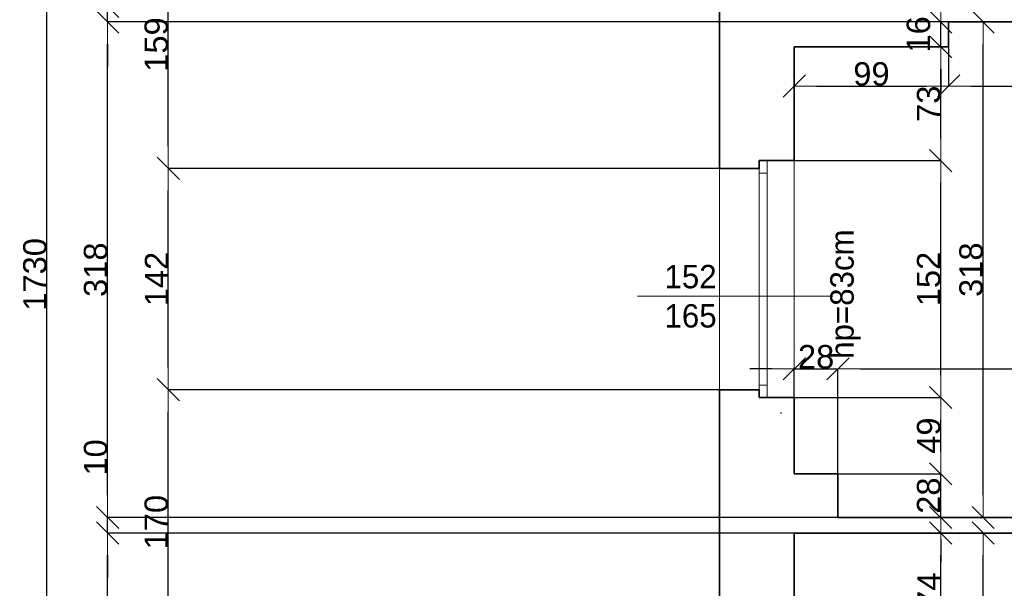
# Model space of a CAD drawing. Header units: metres. Extents: x 7506757 to 756746378, y 5735207 to 582114514.
# Tile 54 of 256: x 7522134 to 7528451, y 5860044 to 5863693. Entities that reach past the tile are written whole.
import ezdxf

# ---------------------------------------------------------------- set-up
doc = ezdxf.new("R2010")
doc.units = ezdxf.units.M
doc.header["$MEASUREMENT"] = 0
doc.header["$PDMODE"] = 2
doc.layers.get('0').update_dxf_attribs({"color": 250, "linetype": 'CONTINUOUS', "lineweight": 100, "plot": 0})
doc.layers.get('Defpoints').update_dxf_attribs({"linetype": 'CONTINUOUS'})
for name, color, linetype, lineweight in [('M_OCIANA6', 5, 'CONTINUOUS', 35), ('M_OPISY141', 7, 'CONTINUOUS', 0), ('m_umeblowanie1', 7, 'CONTINUOUS', 13), ('opis1', 7, 'CONTINUOUS', 13)]:
    doc.layers.add(name, color=color, linetype=linetype, lineweight=lineweight)
doc.layers.add('PWYMIAR', color=7, linetype='CONTINUOUS')
doc.styles.add('GENERATED_STYLE_1', font='arial.ttf')
doc.styles.add('GENERATED_STYLE_2', font='txt')
doc.dimstyles.new('GENERATED_STYLE__1', dxfattribs={"dimtxt": 150, "dimasz": 142.5, "dimexe": 0.18, "dimexo": 0, "dimgap": 0.09, "dimtad": 1, "dimdec": 0, "dimlfac": 0.1, "dimzin": 0, "dimdsep": 46, "dimtxsty": 'GENERATED_STYLE_1', "dimblk": 'ARROWHEAD_6', "dimblk1": 'ARROWHEAD_6', "dimblk2": 'ARROWHEAD_6', "dimcen": 0.09, "dimclrd": 251, "dimclre": 251, "dimclrt": 7, "dimazin": 0, "dimtfac": 1, "dimtdec": 4, "dimtmove": 0, "dimatfit": 3, "dimfxl": 0, "dimtolj": 1, "dimtzin": 0, "dimarcsym": 0})
doc.dimstyles.new('GENERATED_STYLE__2', dxfattribs={"dimtxt": 150, "dimasz": 142.5, "dimexe": 0.18, "dimexo": 0, "dimgap": 0.09, "dimtad": 1, "dimtih": 1, "dimtoh": 1, "dimdec": 0, "dimlfac": 0.1, "dimzin": 0, "dimdsep": 46, "dimtxsty": 'GENERATED_STYLE_1', "dimblk": 'ARROWHEAD_6', "dimblk1": 'ARROWHEAD_6', "dimblk2": 'ARROWHEAD_6', "dimcen": 0.09, "dimclrd": 251, "dimclre": 251, "dimclrt": 7, "dimazin": 0, "dimtfac": 1, "dimtdec": 4, "dimtmove": 0, "dimatfit": 3, "dimfxl": 0, "dimtolj": 1, "dimtzin": 0, "dimarcsym": 0})
doc.dimstyles.new('GENERATED_STYLE__3', dxfattribs={"dimtxt": 150, "dimasz": 142.5, "dimexe": 0.18, "dimexo": 0, "dimgap": 0.09, "dimtad": 1, "dimdec": 0, "dimlfac": 0.1, "dimzin": 0, "dimdsep": 46, "dimtxsty": 'GENERATED_STYLE_1', "dimblk": 'ARROWHEAD_6', "dimblk1": 'ARROWHEAD_6', "dimblk2": 'ARROWHEAD_6', "dimcen": 0.09, "dimclrd": 251, "dimclre": 251, "dimclrt": 7, "dimazin": 0, "dimtfac": 1, "dimtdec": 4, "dimtmove": 2, "dimatfit": 3, "dimfxl": 0, "dimtolj": 1, "dimtzin": 0, "dimarcsym": 0})
doc.dimstyles.new('GENERATED_STYLE__4', dxfattribs={"dimtxt": 150, "dimasz": 142.5, "dimexe": 0.18, "dimexo": 0, "dimgap": 0.09, "dimtad": 1, "dimtih": 1, "dimtoh": 1, "dimdec": 0, "dimlfac": 0.1, "dimzin": 0, "dimdsep": 46, "dimtxsty": 'GENERATED_STYLE_1', "dimblk": 'ARROWHEAD_6', "dimblk1": 'ARROWHEAD_6', "dimblk2": 'ARROWHEAD_6', "dimcen": 0.09, "dimclrd": 251, "dimclre": 251, "dimclrt": 7, "dimazin": 0, "dimtfac": 1, "dimtdec": 4, "dimtmove": 2, "dimatfit": 3, "dimfxl": 0, "dimtolj": 1, "dimtzin": 0, "dimarcsym": 0})

# ---------------------------------------------------------------- blocks, each defined once
blk = doc.blocks.new('ARROWHEAD_6')
at = {"color": 0, "linetype": 'Continuous', "lineweight": 0}
for p, q in [((-0.5, -0.5), (0.5, 0.5)), ((0, 0), (-1, 0))]:
    blk.add_line(p, q, dxfattribs=at)
blk = doc.blocks.new('*D4641')
at = {"layer": 'Defpoints', "color": 0, "linetype": 'Continuous', "transparency": 16777216}
for p in [(7527103.4, 5860779.1), (7528043, 5860779.1), (7527383.4, 5860499.1)]:
    blk.add_point(p, dxfattribs=at)
at = {"layer": 'PWYMIAR', "color": 251, "linetype": 'Continuous', "lineweight": -2, "transparency": 16777216}
for p, q in [((7528043, 5860921.6), (7528043, 5861064.1)), ((7527103.4, 5860779.1), (7528043.1, 5860779.1)), ((7528043, 5860499.1), (7528043, 5860779.1)), ((7527383.4, 5860499.1), (7528043.1, 5860499.1)), ((7528043, 5860356.6), (7528043, 5860214.1))]:
    blk.add_line(p, q, dxfattribs=at)
at = {"layer": 'PWYMIAR', "color": 251, "linetype": 'Continuous', "lineweight": -2, "transparency": 16777216, "xscale": 142.5, "yscale": 142.5, "zscale": 142.5}
for p, rotation in [((7528043, 5860779.1), 270), ((7528043, 5860499.1), 90)]:
    blk.add_blockref('ARROWHEAD_6', p, dxfattribs=dict(at, rotation=rotation))
at = {"layer": 'PWYMIAR', "color": 7, "linetype": 'Continuous', "lineweight": 13, "transparency": 16777216, "insert": (7527966.3, 5860639.1), "char_height": 150, "attachment_point": 5, "rotation": 90, "style": 'GENERATED_STYLE_1'}
blk.add_mtext('\\A1;28', dxfattribs=at)
blk = doc.blocks.new('*D4642')
at = {"layer": 'Defpoints', "color": 0, "linetype": 'Continuous', "transparency": 16777216}
for p in [(7527103.4, 5861269.1), (7528043, 5861269.1), (7527103.4, 5860779.1)]:
    blk.add_point(p, dxfattribs=at)
at = {"layer": 'PWYMIAR', "color": 251, "linetype": 'Continuous', "lineweight": -2, "transparency": 16777216}
for p, q in [((7527103.4, 5861269.1), (7528043.1, 5861269.1)), ((7528043, 5860921.6), (7528043, 5861126.6)), ((7527103.4, 5860779.1), (7528043.1, 5860779.1))]:
    blk.add_line(p, q, dxfattribs=at)
at = {"layer": 'PWYMIAR', "color": 251, "linetype": 'Continuous', "lineweight": -2, "transparency": 16777216, "xscale": 142.5, "yscale": 142.5, "zscale": 142.5}
for p, rotation in [((7528043, 5861269.1), 90), ((7528043, 5860779.1), 270)]:
    blk.add_blockref('ARROWHEAD_6', p, dxfattribs=dict(at, rotation=rotation))
at = {"layer": 'PWYMIAR', "color": 7, "linetype": 'Continuous', "lineweight": 13, "transparency": 16777216, "insert": (7527966.3, 5861024.1), "char_height": 150, "attachment_point": 5, "rotation": 90, "style": 'GENERATED_STYLE_1'}
blk.add_mtext('\\A1;49', dxfattribs=at)
blk = doc.blocks.new('*D4643')
at = {"layer": 'Defpoints', "color": 0, "linetype": 'Continuous', "transparency": 16777216}
for p in [(7527103.4, 5862789.1), (7528043, 5862789.1), (7527103.4, 5861269.1)]:
    blk.add_point(p, dxfattribs=at)
at = {"layer": 'PWYMIAR', "color": 251, "linetype": 'Continuous', "lineweight": -2, "transparency": 16777216}
for p, q in [((7527103.4, 5862789.1), (7528043.1, 5862789.1)), ((7528043, 5861411.6), (7528043, 5862646.6)), ((7527103.4, 5861269.1), (7528043.1, 5861269.1))]:
    blk.add_line(p, q, dxfattribs=at)
at = {"layer": 'PWYMIAR', "color": 251, "linetype": 'Continuous', "lineweight": -2, "transparency": 16777216, "xscale": 142.5, "yscale": 142.5, "zscale": 142.5}
for p, rotation in [((7528043, 5862789.1), 90), ((7528043, 5861269.1), 270)]:
    blk.add_blockref('ARROWHEAD_6', p, dxfattribs=dict(at, rotation=rotation))
at = {"layer": 'PWYMIAR', "color": 7, "linetype": 'Continuous', "lineweight": 13, "transparency": 16777216, "insert": (7527966.3, 5862029.1), "char_height": 150, "attachment_point": 5, "rotation": 90, "style": 'GENERATED_STYLE_1'}
blk.add_mtext('\\A1;152', dxfattribs=at)
blk = doc.blocks.new('*D4644')
at = {"layer": 'Defpoints', "color": 0, "linetype": 'Continuous', "transparency": 16777216}
for p in [(7528043, 5863519.1), (7528093.4, 5863519.1), (7527103.4, 5862789.1)]:
    blk.add_point(p, dxfattribs=at)
at = {"layer": 'PWYMIAR', "color": 251, "linetype": 'Continuous', "lineweight": -2, "transparency": 16777216}
for p, q in [((7528093.4, 5863519.1), (7528042.8, 5863519.1)), ((7528043, 5862931.6), (7528043, 5863376.6)), ((7527103.4, 5862789.1), (7528043.1, 5862789.1))]:
    blk.add_line(p, q, dxfattribs=at)
at = {"layer": 'PWYMIAR', "color": 251, "linetype": 'Continuous', "lineweight": -2, "transparency": 16777216, "xscale": 142.5, "yscale": 142.5, "zscale": 142.5}
for p, rotation in [((7528043, 5863519.1), 90), ((7528043, 5862789.1), 270)]:
    blk.add_blockref('ARROWHEAD_6', p, dxfattribs=dict(at, rotation=rotation))
at = {"layer": 'PWYMIAR', "color": 7, "linetype": 'Continuous', "lineweight": 13, "transparency": 16777216, "insert": (7527966.2, 5863154.1), "char_height": 150, "attachment_point": 5, "rotation": 90, "style": 'GENERATED_STYLE_1'}
blk.add_mtext('\\A1;73', dxfattribs=at)
blk = doc.blocks.new('*D4645')
at = {"layer": 'Defpoints', "color": 0, "linetype": 'Continuous', "transparency": 16777216}
for p in [(7528043, 5863679.1), (7528093.4, 5863679.1), (7528093.4, 5863519.1)]:
    blk.add_point(p, dxfattribs=at)
at = {"layer": 'PWYMIAR', "color": 251, "linetype": 'Continuous', "lineweight": -2, "transparency": 16777216}
for p, q in [((7528043, 5863821.6), (7528043, 5863964.1)), ((7528093.4, 5863679.1), (7528042.8, 5863679.1)), ((7528043, 5863519.1), (7528043, 5863679.1)), ((7528093.4, 5863519.1), (7528042.8, 5863519.1)), ((7528043, 5863376.6), (7528043, 5863234.1))]:
    blk.add_line(p, q, dxfattribs=at)
at = {"layer": 'PWYMIAR', "color": 251, "linetype": 'Continuous', "lineweight": -2, "transparency": 16777216, "xscale": 142.5, "yscale": 142.5, "zscale": 142.5}
for p, rotation in [((7528043, 5863679.1), 270), ((7528043, 5863519.1), 90)]:
    blk.add_blockref('ARROWHEAD_6', p, dxfattribs=dict(at, rotation=rotation))
at = {"layer": 'PWYMIAR', "color": 7, "linetype": 'Continuous', "lineweight": 13, "transparency": 16777216, "insert": (7527900.5, 5863599.1), "char_height": 150, "attachment_point": 5, "rotation": 90, "style": 'GENERATED_STYLE_1'}
blk.add_mtext('\\A1;16', dxfattribs=at)
blk = doc.blocks.new('*D4646')
at = {"layer": 'Defpoints', "color": 0, "linetype": 'Continuous', "transparency": 16777216}
for p in [(7528093.4, 5863679.1), (7528314.9, 5863679.1), (7527383.4, 5860499.1)]:
    blk.add_point(p, dxfattribs=at)
at = {"layer": 'PWYMIAR', "color": 251, "linetype": 'Continuous', "lineweight": -2, "transparency": 16777216}
for p, q in [((7528093.4, 5863679.1), (7528315, 5863679.1)), ((7528314.9, 5860641.6), (7528314.9, 5863536.6)), ((7527383.4, 5860499.1), (7528315, 5860499.1))]:
    blk.add_line(p, q, dxfattribs=at)
at = {"layer": 'PWYMIAR', "color": 251, "linetype": 'Continuous', "lineweight": -2, "transparency": 16777216, "xscale": 142.5, "yscale": 142.5, "zscale": 142.5}
for p, rotation in [((7528314.9, 5863679.1), 90), ((7528314.9, 5860499.1), 270)]:
    blk.add_blockref('ARROWHEAD_6', p, dxfattribs=dict(at, rotation=rotation))
at = {"layer": 'PWYMIAR', "color": 7, "linetype": 'Continuous', "lineweight": 13, "transparency": 16777216, "insert": (7528238.1, 5862089.1), "char_height": 150, "attachment_point": 5, "rotation": 90, "style": 'GENERATED_STYLE_1'}
blk.add_mtext('\\A1;318', dxfattribs=at)
blk = doc.blocks.new('*D4649')
at = {"layer": 'Defpoints', "color": 0, "linetype": 'Continuous', "transparency": 16777216}
for p in [(7527103.4, 5860399.1), (7528043, 5860399.1), (7527103.4, 5859659.1)]:
    blk.add_point(p, dxfattribs=at)
at = {"layer": 'PWYMIAR', "color": 251, "linetype": 'Continuous', "lineweight": -2, "transparency": 16777216}
for p, q in [((7527103.4, 5860399.1), (7528043.1, 5860399.1)), ((7528043, 5859801.6), (7528043, 5860256.6)), ((7527103.4, 5859659.1), (7528043.1, 5859659.1))]:
    blk.add_line(p, q, dxfattribs=at)
at = {"layer": 'PWYMIAR', "color": 251, "linetype": 'Continuous', "lineweight": -2, "transparency": 16777216, "xscale": 142.5, "yscale": 142.5, "zscale": 142.5}
for p, rotation in [((7528043, 5860399.1), 90), ((7528043, 5859659.1), 270)]:
    blk.add_blockref('ARROWHEAD_6', p, dxfattribs=dict(at, rotation=rotation))
at = {"layer": 'PWYMIAR', "color": 7, "linetype": 'Continuous', "lineweight": 13, "transparency": 16777216, "insert": (7527967.9, 5860029.1), "char_height": 150, "attachment_point": 5, "rotation": 90, "style": 'GENERATED_STYLE_1'}
blk.add_mtext('\\A1;74', dxfattribs=at)
blk = doc.blocks.new('*D4655')
at = {"layer": 'Defpoints', "color": 0, "linetype": 'Continuous', "transparency": 16777216}
for p in [(7527103.4, 5860399.1), (7528314.9, 5860399.1), (7527103.4, 5857369.1)]:
    blk.add_point(p, dxfattribs=at)
at = {"layer": 'PWYMIAR', "color": 251, "linetype": 'Continuous', "lineweight": -2, "transparency": 16777216}
for p, q in [((7527103.4, 5860399.1), (7528315, 5860399.1)), ((7528314.9, 5857511.6), (7528314.9, 5860256.6)), ((7527103.4, 5857369.1), (7528315, 5857369.1))]:
    blk.add_line(p, q, dxfattribs=at)
at = {"layer": 'PWYMIAR', "color": 251, "linetype": 'Continuous', "lineweight": -2, "transparency": 16777216, "xscale": 142.5, "yscale": 142.5, "zscale": 142.5}
for p, rotation in [((7528314.9, 5860399.1), 90), ((7528314.9, 5857369.1), 270)]:
    blk.add_blockref('ARROWHEAD_6', p, dxfattribs=dict(at, rotation=rotation))
at = {"layer": 'PWYMIAR', "color": 7, "linetype": 'Continuous', "lineweight": 13, "transparency": 16777216, "insert": (7528238.1, 5858884.1), "char_height": 150, "attachment_point": 5, "rotation": 90, "style": 'GENERATED_STYLE_1'}
blk.add_mtext('\\A1;303', dxfattribs=at)
blk = doc.blocks.new('*D4676')
at = {"layer": 'Defpoints', "color": 0, "linetype": 'Continuous', "transparency": 16777216}
for p in [(7527103.4, 5863519.1), (7528093.4, 5863519.1), (7528093.4, 5863267.8)]:
    blk.add_point(p, dxfattribs=at)
at = {"layer": 'PWYMIAR', "color": 251, "linetype": 'Continuous', "lineweight": -2, "transparency": 16777216}
for p, q in [((7527103.4, 5863519.1), (7527103.4, 5863267.6)), ((7528093.4, 5863519.1), (7528093.4, 5863267.6)), ((7527245.9, 5863267.8), (7527950.9, 5863267.8))]:
    blk.add_line(p, q, dxfattribs=at)
at = {"layer": 'PWYMIAR', "color": 251, "linetype": 'Continuous', "lineweight": -2, "transparency": 16777216, "xscale": 142.5, "yscale": 142.5, "zscale": 142.5, "rotation": 180}
blk.add_blockref('ARROWHEAD_6', (7527103.4, 5863267.8), dxfattribs=at)
at = {"layer": 'PWYMIAR', "color": 251, "linetype": 'Continuous', "lineweight": -2, "transparency": 16777216, "xscale": 142.5, "yscale": 142.5, "zscale": 142.5}
blk.add_blockref('ARROWHEAD_6', (7528093.4, 5863267.8), dxfattribs=at)
at = {"layer": 'PWYMIAR', "color": 7, "linetype": 'Continuous', "lineweight": 13, "transparency": 16777216, "insert": (7527598.4, 5863344.5), "char_height": 150, "attachment_point": 5, "style": 'GENERATED_STYLE_1'}
blk.add_mtext('\\A1;99', dxfattribs=at)
blk = doc.blocks.new('*D4677')
at = {"layer": 'Defpoints', "color": 0, "linetype": 'Continuous', "transparency": 16777216}
for p in [(7532353.4, 5863679.1), (7528093.4, 5863519.1), (7532353.4, 5863267.8)]:
    blk.add_point(p, dxfattribs=at)
at = {"layer": 'PWYMIAR', "color": 251, "linetype": 'Continuous', "lineweight": -2, "transparency": 16777216}
for p, q in [((7532353.4, 5863679.1), (7532353.4, 5863267.6)), ((7528093.4, 5863519.1), (7528093.4, 5863267.6)), ((7528235.9, 5863267.8), (7532210.9, 5863267.8))]:
    blk.add_line(p, q, dxfattribs=at)
at = {"layer": 'PWYMIAR', "color": 251, "linetype": 'Continuous', "lineweight": -2, "transparency": 16777216, "xscale": 142.5, "yscale": 142.5, "zscale": 142.5, "rotation": 180}
blk.add_blockref('ARROWHEAD_6', (7528093.4, 5863267.8), dxfattribs=at)
at = {"layer": 'PWYMIAR', "color": 251, "linetype": 'Continuous', "lineweight": -2, "transparency": 16777216, "xscale": 142.5, "yscale": 142.5, "zscale": 142.5}
blk.add_blockref('ARROWHEAD_6', (7532353.4, 5863267.8), dxfattribs=at)
at = {"layer": 'PWYMIAR', "color": 7, "linetype": 'Continuous', "lineweight": 13, "transparency": 16777216, "insert": (7530223.4, 5863344.5), "char_height": 150, "attachment_point": 5, "style": 'GENERATED_STYLE_1'}
blk.add_mtext('\\A1;426', dxfattribs=at)
blk = doc.blocks.new('*D4678')
at = {"layer": 'Defpoints', "color": 0, "linetype": 'Continuous', "transparency": 16777216}
for p in [(7527383.4, 5861452.8), (7527103.4, 5860779.1), (7527383.4, 5860779.1)]:
    blk.add_point(p, dxfattribs=at)
at = {"layer": 'PWYMIAR', "color": 251, "linetype": 'Continuous', "lineweight": -2, "transparency": 16777216}
for p, q in [((7526960.9, 5861452.8), (7526818.4, 5861452.8)), ((7527103.4, 5860779.1), (7527103.4, 5861453)), ((7527103.4, 5861452.8), (7527383.4, 5861452.8)), ((7527383.4, 5860779.1), (7527383.4, 5861453)), ((7527525.9, 5861452.8), (7527668.4, 5861452.8))]:
    blk.add_line(p, q, dxfattribs=at)
at = {"layer": 'PWYMIAR', "color": 251, "linetype": 'Continuous', "lineweight": -2, "transparency": 16777216, "xscale": 142.5, "yscale": 142.5, "zscale": 142.5}
blk.add_blockref('ARROWHEAD_6', (7527103.4, 5861452.8), dxfattribs=at)
at = {"layer": 'PWYMIAR', "color": 251, "linetype": 'Continuous', "lineweight": -2, "transparency": 16777216, "xscale": 142.5, "yscale": 142.5, "zscale": 142.5, "rotation": 180}
blk.add_blockref('ARROWHEAD_6', (7527383.4, 5861452.8), dxfattribs=at)
at = {"layer": 'PWYMIAR', "color": 7, "linetype": 'Continuous', "lineweight": 13, "transparency": 16777216, "insert": (7527243.4, 5861529.5), "char_height": 150, "attachment_point": 5, "style": 'GENERATED_STYLE_1'}
blk.add_mtext('\\A1;28', dxfattribs=at)
blk = doc.blocks.new('*D4679')
at = {"layer": 'Defpoints', "color": 0, "linetype": 'Continuous', "transparency": 16777216}
for p in [(7532353.4, 5861452.8), (7527383.4, 5860779.1), (7532353.4, 5860499.1)]:
    blk.add_point(p, dxfattribs=at)
at = {"layer": 'PWYMIAR', "color": 251, "linetype": 'Continuous', "lineweight": -2, "transparency": 16777216}
for p, q in [((7527383.4, 5860779.1), (7527383.4, 5861453)), ((7527525.9, 5861452.8), (7532210.9, 5861452.8)), ((7532353.4, 5860499.1), (7532353.4, 5861453))]:
    blk.add_line(p, q, dxfattribs=at)
at = {"layer": 'PWYMIAR', "color": 251, "linetype": 'Continuous', "lineweight": -2, "transparency": 16777216, "xscale": 142.5, "yscale": 142.5, "zscale": 142.5, "rotation": 180}
blk.add_blockref('ARROWHEAD_6', (7527383.4, 5861452.8), dxfattribs=at)
at = {"layer": 'PWYMIAR', "color": 251, "linetype": 'Continuous', "lineweight": -2, "transparency": 16777216, "xscale": 142.5, "yscale": 142.5, "zscale": 142.5}
blk.add_blockref('ARROWHEAD_6', (7532353.4, 5861452.8), dxfattribs=at)
at = {"layer": 'PWYMIAR', "color": 7, "linetype": 'Continuous', "lineweight": 13, "transparency": 16777216, "insert": (7529868.4, 5861529.5), "char_height": 150, "attachment_point": 5, "style": 'GENERATED_STYLE_1'}
blk.add_mtext('\\A1;497', dxfattribs=at)
blk = doc.blocks.new('*D4888')
at = {"layer": 'Defpoints', "color": 0, "linetype": 'Continuous', "transparency": 16777216}
for p in [(7523087.3, 5861319.1), (7526623.4, 5861319.1), (7526623.4, 5859619.1)]:
    blk.add_point(p, dxfattribs=at)
at = {"layer": 'PWYMIAR', "color": 251, "linetype": 'Continuous', "lineweight": -2, "transparency": 16777216}
for p, q in [((7526623.4, 5861319.1), (7523087.1, 5861319.1)), ((7523087.3, 5859761.6), (7523087.3, 5861176.6)), ((7526623.4, 5859619.1), (7523087.1, 5859619.1))]:
    blk.add_line(p, q, dxfattribs=at)
at = {"layer": 'PWYMIAR', "color": 251, "linetype": 'Continuous', "lineweight": -2, "transparency": 16777216, "xscale": 142.5, "yscale": 142.5, "zscale": 142.5}
for p, rotation in [((7523087.3, 5861319.1), 90), ((7523087.3, 5859619.1), 270)]:
    blk.add_blockref('ARROWHEAD_6', p, dxfattribs=dict(at, rotation=rotation))
at = {"layer": 'PWYMIAR', "color": 7, "linetype": 'Continuous', "lineweight": 13, "transparency": 16777216, "insert": (7523010.6, 5860469.1), "char_height": 150, "attachment_point": 5, "rotation": 90, "style": 'GENERATED_STYLE_1'}
blk.add_mtext('\\A1;170', dxfattribs=at)
blk = doc.blocks.new('*D4889')
at = {"layer": 'Defpoints', "color": 0, "linetype": 'Continuous', "transparency": 16777216}
for p in [(7523087.3, 5862739.1), (7526623.4, 5862739.1), (7526623.4, 5861319.1)]:
    blk.add_point(p, dxfattribs=at)
at = {"layer": 'PWYMIAR', "color": 251, "linetype": 'Continuous', "lineweight": -2, "transparency": 16777216}
for p, q in [((7526623.4, 5862739.1), (7523087.1, 5862739.1)), ((7523087.3, 5861461.6), (7523087.3, 5862596.6)), ((7526623.4, 5861319.1), (7523087.1, 5861319.1))]:
    blk.add_line(p, q, dxfattribs=at)
at = {"layer": 'PWYMIAR', "color": 251, "linetype": 'Continuous', "lineweight": -2, "transparency": 16777216, "xscale": 142.5, "yscale": 142.5, "zscale": 142.5}
for p, rotation in [((7523087.3, 5862739.1), 90), ((7523087.3, 5861319.1), 270)]:
    blk.add_blockref('ARROWHEAD_6', p, dxfattribs=dict(at, rotation=rotation))
at = {"layer": 'PWYMIAR', "color": 7, "linetype": 'Continuous', "lineweight": 13, "transparency": 16777216, "insert": (7523011.9, 5862029.1), "char_height": 150, "attachment_point": 5, "rotation": 90, "style": 'GENERATED_STYLE_1'}
blk.add_mtext('\\A1;142', dxfattribs=at)
blk = doc.blocks.new('*D4890')
at = {"layer": 'Defpoints', "color": 0, "linetype": 'Continuous', "transparency": 16777216}
for p in [(7523087.3, 5864329.1), (7526623.4, 5864329.1), (7526623.4, 5862739.1)]:
    blk.add_point(p, dxfattribs=at)
at = {"layer": 'PWYMIAR', "color": 251, "linetype": 'Continuous', "lineweight": -2, "transparency": 16777216}
for p, q in [((7526623.4, 5864329.1), (7523087.1, 5864329.1)), ((7523087.3, 5862881.6), (7523087.3, 5864186.6)), ((7526623.4, 5862739.1), (7523087.1, 5862739.1))]:
    blk.add_line(p, q, dxfattribs=at)
at = {"layer": 'PWYMIAR', "color": 251, "linetype": 'Continuous', "lineweight": -2, "transparency": 16777216, "xscale": 142.5, "yscale": 142.5, "zscale": 142.5}
for p, rotation in [((7523087.3, 5864329.1), 90), ((7523087.3, 5862739.1), 270)]:
    blk.add_blockref('ARROWHEAD_6', p, dxfattribs=dict(at, rotation=rotation))
at = {"layer": 'PWYMIAR', "color": 7, "linetype": 'Continuous', "lineweight": 13, "transparency": 16777216, "insert": (7523010.6, 5863534.1), "char_height": 150, "attachment_point": 5, "rotation": 90, "style": 'GENERATED_STYLE_1'}
blk.add_mtext('\\A1;159', dxfattribs=at)
blk = doc.blocks.new('*D4900')
at = {"layer": 'Defpoints', "color": 0, "linetype": 'Continuous', "transparency": 16777216}
for p in [(7522698.1, 5860399.1), (7527103.4, 5860399.1), (7527103.4, 5857369.1)]:
    blk.add_point(p, dxfattribs=at)
at = {"layer": 'PWYMIAR', "color": 251, "linetype": 'Continuous', "lineweight": -2, "transparency": 16777216}
for p, q in [((7527103.4, 5860399.1), (7522697.9, 5860399.1)), ((7522698.1, 5857511.6), (7522698.1, 5860256.6)), ((7527103.4, 5857369.1), (7522697.9, 5857369.1))]:
    blk.add_line(p, q, dxfattribs=at)
at = {"layer": 'PWYMIAR', "color": 251, "linetype": 'Continuous', "lineweight": -2, "transparency": 16777216, "xscale": 142.5, "yscale": 142.5, "zscale": 142.5}
for p, rotation in [((7522698.1, 5860399.1), 90), ((7522698.1, 5857369.1), 270)]:
    blk.add_blockref('ARROWHEAD_6', p, dxfattribs=dict(at, rotation=rotation))
at = {"layer": 'PWYMIAR', "color": 7, "linetype": 'Continuous', "lineweight": 13, "transparency": 16777216, "insert": (7522621.4, 5858884.1), "char_height": 150, "attachment_point": 5, "rotation": 90, "style": 'GENERATED_STYLE_1'}
blk.add_mtext('\\A1;303', dxfattribs=at)
blk = doc.blocks.new('*D4901')
at = {"layer": 'Defpoints', "color": 0, "linetype": 'Continuous', "transparency": 16777216}
for p in [(7522698.1, 5860499.1), (7527383.4, 5860499.1), (7527103.4, 5860399.1)]:
    blk.add_point(p, dxfattribs=at)
at = {"layer": 'PWYMIAR', "color": 251, "linetype": 'Continuous', "lineweight": -2, "transparency": 16777216}
for p, q in [((7522698.1, 5860641.6), (7522698.1, 5860984.5)), ((7527383.4, 5860499.1), (7522697.9, 5860499.1)), ((7522698.1, 5860399.1), (7522698.1, 5860499.1)), ((7527103.4, 5860399.1), (7522697.9, 5860399.1)), ((7522698.1, 5860256.6), (7522698.1, 5860114.1))]:
    blk.add_line(p, q, dxfattribs=at)
at = {"layer": 'PWYMIAR', "color": 251, "linetype": 'Continuous', "lineweight": -2, "transparency": 16777216, "xscale": 142.5, "yscale": 142.5, "zscale": 142.5}
for p, rotation in [((7522698.1, 5860499.1), 270), ((7522698.1, 5860399.1), 90)]:
    blk.add_blockref('ARROWHEAD_6', p, dxfattribs=dict(at, rotation=rotation))
at = {"layer": 'PWYMIAR', "color": 7, "linetype": 'Continuous', "lineweight": 13, "transparency": 16777216, "insert": (7522621.4, 5860884.3), "char_height": 150, "attachment_point": 5, "rotation": 90, "style": 'GENERATED_STYLE_1'}
blk.add_mtext('\\A1;10', dxfattribs=at)
blk = doc.blocks.new('*D4902')
at = {"layer": 'Defpoints', "color": 0, "linetype": 'Continuous', "transparency": 16777216}
for p in [(7522698.1, 5863679.1), (7528093.4, 5863679.1), (7527383.4, 5860499.1)]:
    blk.add_point(p, dxfattribs=at)
at = {"layer": 'PWYMIAR', "color": 251, "linetype": 'Continuous', "lineweight": -2, "transparency": 16777216}
for p, q in [((7528093.4, 5863679.1), (7522697.9, 5863679.1)), ((7522698.1, 5860641.6), (7522698.1, 5863536.6)), ((7527383.4, 5860499.1), (7522697.9, 5860499.1))]:
    blk.add_line(p, q, dxfattribs=at)
at = {"layer": 'PWYMIAR', "color": 251, "linetype": 'Continuous', "lineweight": -2, "transparency": 16777216, "xscale": 142.5, "yscale": 142.5, "zscale": 142.5}
for p, rotation in [((7522698.1, 5863679.1), 90), ((7522698.1, 5860499.1), 270)]:
    blk.add_blockref('ARROWHEAD_6', p, dxfattribs=dict(at, rotation=rotation))
at = {"layer": 'PWYMIAR', "color": 7, "linetype": 'Continuous', "lineweight": 13, "transparency": 16777216, "insert": (7522621.4, 5862089.1), "char_height": 150, "attachment_point": 5, "rotation": 90, "style": 'GENERATED_STYLE_1'}
blk.add_mtext('\\A1;318', dxfattribs=at)
blk = doc.blocks.new('*D4903')
at = {"layer": 'Defpoints', "color": 0, "linetype": 'Continuous', "transparency": 16777216}
for p in [(7522698.1, 5863779.1), (7527103.4, 5863779.1), (7528093.4, 5863679.1)]:
    blk.add_point(p, dxfattribs=at)
at = {"layer": 'PWYMIAR', "color": 251, "linetype": 'Continuous', "lineweight": -2, "transparency": 16777216}
for p, q in [((7522698.1, 5863921.6), (7522698.1, 5864264.5)), ((7527103.4, 5863779.1), (7522697.9, 5863779.1)), ((7522698.1, 5863679.1), (7522698.1, 5863779.1)), ((7528093.4, 5863679.1), (7522697.9, 5863679.1)), ((7522698.1, 5863536.6), (7522698.1, 5863394.1))]:
    blk.add_line(p, q, dxfattribs=at)
at = {"layer": 'PWYMIAR', "color": 251, "linetype": 'Continuous', "lineweight": -2, "transparency": 16777216, "xscale": 142.5, "yscale": 142.5, "zscale": 142.5}
for p, rotation in [((7522698.1, 5863779.1), 270), ((7522698.1, 5863679.1), 90)]:
    blk.add_blockref('ARROWHEAD_6', p, dxfattribs=dict(at, rotation=rotation))
at = {"layer": 'PWYMIAR', "color": 7, "linetype": 'Continuous', "lineweight": 13, "transparency": 16777216, "insert": (7522621.4, 5864164.3), "char_height": 150, "attachment_point": 5, "rotation": 90, "style": 'GENERATED_STYLE_1'}
blk.add_mtext('\\A1;10', dxfattribs=at)
blk = doc.blocks.new('*D4910')
at = {"layer": 'Defpoints', "color": 0, "linetype": 'Continuous', "transparency": 16777216}
for p in [(7522308.9, 5870709.1), (7526623.4, 5870709.1), (7526623.4, 5853409.1)]:
    blk.add_point(p, dxfattribs=at)
at = {"layer": 'PWYMIAR', "color": 251, "linetype": 'Continuous', "lineweight": -2, "transparency": 16777216}
for p, q in [((7526623.4, 5870709.1), (7522308.8, 5870709.1)), ((7522308.9, 5853551.6), (7522308.9, 5870566.6)), ((7526623.4, 5853409.1), (7522308.8, 5853409.1))]:
    blk.add_line(p, q, dxfattribs=at)
at = {"layer": 'PWYMIAR', "color": 251, "linetype": 'Continuous', "lineweight": -2, "transparency": 16777216, "xscale": 142.5, "yscale": 142.5, "zscale": 142.5}
for p, rotation in [((7522308.9, 5870709.1), 90), ((7522308.9, 5853409.1), 270)]:
    blk.add_blockref('ARROWHEAD_6', p, dxfattribs=dict(at, rotation=rotation))
at = {"layer": 'PWYMIAR', "color": 7, "linetype": 'Continuous', "lineweight": 13, "transparency": 16777216, "insert": (7522232.2, 5862059.1), "char_height": 150, "attachment_point": 5, "rotation": 90, "style": 'GENERATED_STYLE_1'}
blk.add_mtext('\\A1;1730', dxfattribs=at)

msp = doc.modelspace()

# ---------------------------------------------------------------- linework, layer by layer
at = {"layer": 'M_OCIANA6', "linetype": 'Continuous'}
for p, q in [((7526623.4, 5862739.1), (7526623.4, 5864329.1)), ((7528093.4, 5863679.1), (7528093.4, 5863519.1)), ((7528093.4, 5863679.1), (7532353.4, 5863679.1)), ((7527103.4, 5862789.1), (7527103.4, 5863519.1)), ((7528093.4, 5863519.1), (7527103.4, 5863519.1)), ((7526878.4, 5862739.1), (7526623.4, 5862739.1)), ((7526878.4, 5862789.1), (7527103.4, 5862789.1)), ((7527103.4, 5862789.1), (7526878.4, 5862789.1)), ((7526878.4, 5862789.1), (7526878.4, 5862739.1)), ((7526623.4, 5859619.1), (7526623.4, 5861319.1)), ((7526878.4, 5861319.1), (7526623.4, 5861319.1)), ((7526878.4, 5861269.1), (7526878.4, 5861319.1)), ((7526878.4, 5861269.1), (7527103.4, 5861269.1)), ((7527103.4, 5861269.1), (7526878.4, 5861269.1)), ((7527103.4, 5860779.1), (7527103.4, 5861269.1)), ((7527103.4, 5860779.1), (7527383.4, 5860779.1)), ((7527383.4, 5860779.1), (7527383.4, 5860499.1)), ((7532353.4, 5860499.1), (7527383.4, 5860499.1)), ((7527103.4, 5859659.1), (7527103.4, 5860399.1)), ((7532353.4, 5860399.1), (7527103.4, 5860399.1))]:
    msp.add_line(p, q, dxfattribs=at)
for p in [(7526878.4, 5862789.1), (7527018.4, 5861169.1)]:
    msp.add_point(p, dxfattribs=at)
at = {"layer": 'M_OPISY141', "linetype": 'Continuous'}
msp.add_line((7526098.1, 5861919.1), (7527350.8, 5861919.1), dxfattribs=at)
at = {"layer": 'm_umeblowanie1', "linetype": 'Continuous'}
for p, q in [((7526623.4, 5861319.1), (7526623.4, 5862739.1)), ((7526878.4, 5861319.1), (7526878.4, 5862789.1)), ((7526928.4, 5861269.1), (7526928.4, 5862789.1)), ((7527103.4, 5861269.1), (7527103.4, 5862789.1)), ((7526878.4, 5862709.1), (7526928.4, 5862709.1)), ((7526878.4, 5861349.1), (7526928.4, 5861349.1))]:
    msp.add_line(p, q, dxfattribs=at)

# ---------------------------------------------------------------- texts
at = {"layer": 'opis1', "linetype": 'Continuous', "insert": (7527334.2, 5862347.7), "char_height": 150, "attachment_point": 3, "rotation": 90, "style": 'GENERATED_STYLE_2'}
msp.add_mtext('{hp=83cm}', dxfattribs=at)
at = {"layer": 'opis1', "linetype": 'Continuous', "insert": (7526270.5, 5862119.9), "char_height": 150, "width": 349.992, "attachment_point": 1, "line_spacing_factor": 1.007581, "style": 'GENERATED_STYLE_2'}
msp.add_mtext('{152\\P165}', dxfattribs=at)

# ---------------------------------------------------------------- dimensions: what is measured, and where the dimension line sits
at = {"layer": 'PWYMIAR', "color": 251, "linetype": 'Continuous', "lineweight": 13}
for base, p1, p2, dimstyle, picture, middle in [((7522308.9, 5870709.1), (7526623.4, 5853409.1), (7526623.4, 5870709.1), 'GENERATED_STYLE__1', '*D4910', (7522232.2, 5862059.1)), ((7523087.3, 5864329.1), (7526623.4, 5862739.1), (7526623.4, 5864329.1), 'GENERATED_STYLE__1', '*D4890', (7523010.6, 5863534.1)), ((7522698.1, 5863779.1), (7528093.4, 5863679.1), (7527103.4, 5863779.1), 'GENERATED_STYLE__1', '*D4903', (7522621.4, 5864164.3)), ((7528043, 5863679.1), (7528093.4, 5863519.1), (7528093.4, 5863679.1), 'GENERATED_STYLE__3', '*D4645', (7527900.5, 5863599.1)), ((7522698.1, 5863679.1), (7527383.4, 5860499.1), (7528093.4, 5863679.1), 'GENERATED_STYLE__1', '*D4902', (7522621.4, 5862089.1)), ((7528314.9, 5863679.1), (7527383.4, 5860499.1), (7528093.4, 5863679.1), 'GENERATED_STYLE__1', '*D4646', (7528238.1, 5862089.1)), ((7528043, 5863519.1), (7527103.4, 5862789.1), (7528093.4, 5863519.1), 'GENERATED_STYLE__1', '*D4644', (7527966.2, 5863154.1)), ((7528043, 5862789.1), (7527103.4, 5861269.1), (7527103.4, 5862789.1), 'GENERATED_STYLE__1', '*D4643', (7527966.3, 5862029.1)), ((7523087.3, 5862739.1), (7526623.4, 5861319.1), (7526623.4, 5862739.1), 'GENERATED_STYLE__1', '*D4889', (7523011.9, 5862029.1)), ((7523087.3, 5861319.1), (7526623.4, 5859619.1), (7526623.4, 5861319.1), 'GENERATED_STYLE__1', '*D4888', (7523010.6, 5860469.1)), ((7528043, 5861269.1), (7527103.4, 5860779.1), (7527103.4, 5861269.1), 'GENERATED_STYLE__1', '*D4642', (7527966.3, 5861024.1)), ((7528043, 5860779.1), (7527383.4, 5860499.1), (7527103.4, 5860779.1), 'GENERATED_STYLE__3', '*D4641', (7527966.3, 5860639.1)), ((7522698.1, 5860499.1), (7527103.4, 5860399.1), (7527383.4, 5860499.1), 'GENERATED_STYLE__1', '*D4901', (7522621.4, 5860884.3)), ((7522698.1, 5860399.1), (7527103.4, 5857369.1), (7527103.4, 5860399.1), 'GENERATED_STYLE__1', '*D4900', (7522621.4, 5858884.1)), ((7528043, 5860399.1), (7527103.4, 5859659.1), (7527103.4, 5860399.1), 'GENERATED_STYLE__1', '*D4649', (7527967.9, 5860029.1)), ((7528314.9, 5860399.1), (7527103.4, 5857369.1), (7527103.4, 5860399.1), 'GENERATED_STYLE__1', '*D4655', (7528238.1, 5858884.1))]:
    dim = msp.add_linear_dim(base=base, p1=p1, p2=p2, angle=90, dimstyle=dimstyle, dxfattribs=at)
    dim.commit()
    dim.dimension.update_dxf_attribs({"geometry": picture, "text_midpoint": middle})
for base, p1, p2, dimstyle, picture, middle in [((7532353.4, 5863267.8), (7528093.4, 5863519.1), (7532353.4, 5863679.1), 'GENERATED_STYLE__2', '*D4677', (7530223.4, 5863344.5)), ((7528093.4, 5863267.8), (7527103.4, 5863519.1), (7528093.4, 5863519.1), 'GENERATED_STYLE__4', '*D4676', (7527598.4, 5863344.5)), ((7527383.4, 5861452.8), (7527103.4, 5860779.1), (7527383.4, 5860779.1), 'GENERATED_STYLE__4', '*D4678', (7527243.4, 5861529.5)), ((7532353.4, 5861452.8), (7527383.4, 5860779.1), (7532353.4, 5860499.1), 'GENERATED_STYLE__2', '*D4679', (7529868.4, 5861529.5))]:
    dim = msp.add_linear_dim(base=base, p1=p1, p2=p2, dimstyle=dimstyle, dxfattribs=at)
    dim.commit()
    dim.dimension.update_dxf_attribs({"geometry": picture, "text_midpoint": middle})

doc.saveas('drawing.dxf')
